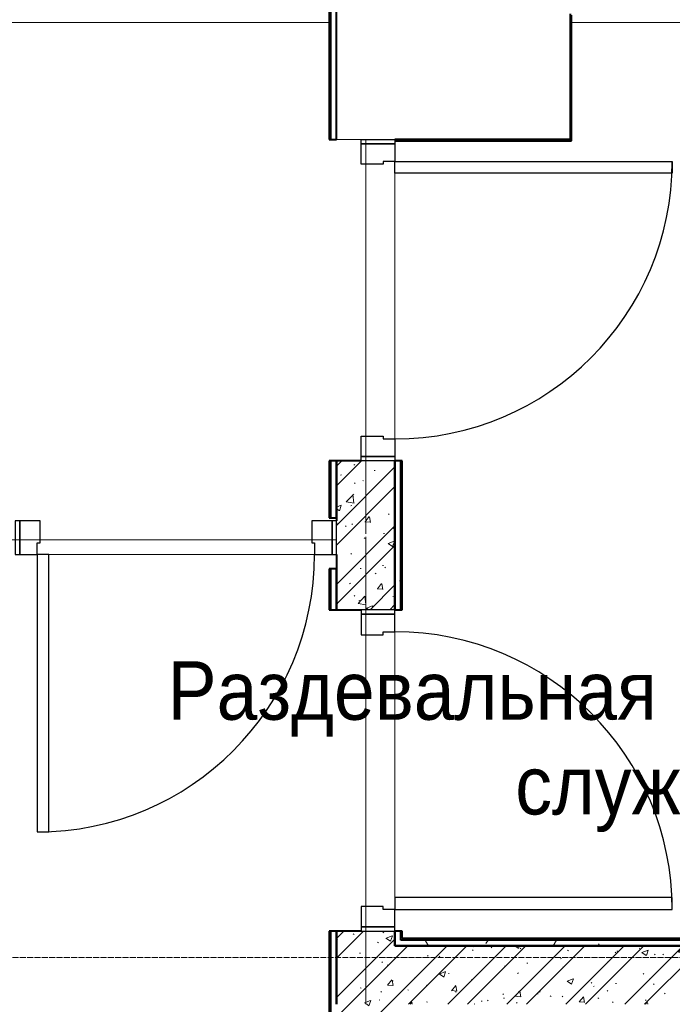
# Model space of a CAD drawing. Header units: millimetres. Extents: x 5617 to 106325, y 7718 to 157246.
# Tile 9 of 53: x 38628 to 40864, y 74040 to 77410. Entities that reach past the tile are written whole.
import ezdxf

# ---------------------------------------------------------------- set-up
doc = ezdxf.new("R2010")
doc.units = ezdxf.units.MM
doc.linetypes.add('ADSK_Линия сетки', pattern=[25, 20, -2.5, 0, -2.5])
for name, color, linetype, lineweight in [('Двери', 7, 'Continuous', 18), ('Каркас несущий', 7, 'Continuous', 18), ('Каркас_Импост', 7, 'Continuous', 30), ('Марки помещений', 7, 'Continuous', 20), ('Монтажный зазор', 7, 'Continuous', 30), ('Оси', 7, 'Continuous', 9), ('Панель', 7, 'Continuous', 30), ('Перекрытия', 7, 'Continuous', 18), ('Стены разрез', 7, 'Continuous', 40), ('Стены штриховка', 7, 'Continuous', 40)]:
    doc.layers.add(name, color=color, linetype=linetype, lineweight=lineweight)
doc.styles.add('Arial_3', font='arial.ttf', dxfattribs={"width": 0.9, "height": 200})
pattern_1 = [(50, (0, 0), (218.62117, -19.1268), [22.86, -251.46]), (355, (0, 0), (-42.2919, 229.2684), [18.288, -201.168]), (100.451, (18.22, -1.6), (176.3311, 210.13963), [19.428, -213.708]), (46.184, (0, 60.96), (325.29495, -50.4516), [34.29, -377.19]), (96.636, (27.1, 56.76), (284.883, 296.9127), [29.142, -320.562]), (351.184, (0, 60.96), (284.8858, 296.9107), [27.432, -301.752]), (21, (30.48, 45.72), (181.93753, -122.7183), [22.86, -251.46]), (326, (30.48, 45.72), (74.1622, 221.0262), [18.288, -201.168]), (71.451, (45.64, 35.5), (256.10035, 98.30526), [19.428, -213.708]), (37.5, (0, 0), (3.70639, 101.465895), [3.353, -195.377, 3.353, -200.863, -201.93]), (37.5, (0, 0), (3.70639, 101.465895), [-402.946, 3.353, -198.577]), (7.5, (0, 0), (80.18358, 120.21653), [3.353, -113.081, 3.353, -190.805, -76.962]), (7.5, (0, 0), (80.18358, 120.21653), [-310.591, 3.353, -73.609]), (327.5, (-67.97, 0), (162.70865, -6.87497), [3.353, -72.847, 3.353, -234.391, -315.468]), (327.5, (-67.97, 0), (162.70865, -6.87497), [-313.944, 3.353, -312.115]), (317.5, (-98.45, 0), (177.75468, 30.51183), [3.353, -95.707, 3.353, -154.534, -224.028]), (317.5, (-98.45, 0), (177.75468, 30.51183), [-256.946, 3.353, -220.675])]
pattern_2 = [(45, (0, 0), (-101.02788, 101.02788), []), (45, (67.35, 0), (-101.02788, 101.02788), [])]
pattern_3 = [(0, (0, 0), (406.4, 101.6), [33.528, -271.272, 33.528, -271.272, -1625.6]), (0, (0, 0), (406.4, 101.6), [-609.6, 33.528, -576.072, 33.528, -271.272, -711.2]), (0, (0, 0), (406.4, 101.6), [-1524, 33.528, -169.672, 33.528, -474.472]), (120, (152.4, 50.8), (-291.18818, 301.15272), [33.528, -271.272, 33.528, -271.272, -1625.6]), (120, (152.4, 50.8), (-291.18818, 301.15272), [-609.6, 33.528, -576.072, 33.528, -271.272, -711.2]), (120, (152.4, 50.8), (-291.18818, 301.15272), [-1524, 33.528, -169.672, 33.528, -474.472]), (240, (203.2, 254), (-115.21182, -402.75272), [33.528, -271.272, 33.528, -271.272, -1625.6]), (240, (203.2, 254), (-115.21182, -402.75272), [-609.6, 33.528, -576.072, 33.528, -271.272, -711.2]), (240, (203.2, 254), (-115.21182, -402.75272), [-1524, 33.528, -169.672, 33.528, -474.472])]

# ---------------------------------------------------------------- blocks, each defined once
blk = doc.blocks.new('101_Дверь_Однопольная - _ПЧ_Мет_900х2000_Служеб помещения_EI30_Л-4461808-МКСС_LB01_-7_650__Кабельные конструкции_Лотки_1')
at = {"layer": 'Каркас_Импост', "color": 253, "true_color": 0xaaaaaa}
for p, q in [((-475, 50), (-535, 50)), ((-535, 50), (-535, -65)), ((-475, 10), (-475, 50)), ((535, 50), (475, 50)), ((475, 50), (475, 10)), ((535, -65), (535, 50)), ((-465, 10), (-475, 10)), ((-465, -65), (-465, 10)), ((475, 10), (465, 10)), ((465, 10), (465, -65)), ((-535, -65), (-465, -65)), ((465, -65), (535, -65))]:
    blk.add_line(p, q, dxfattribs=at)
at = {"layer": 'Монтажный зазор', "color": 253, "true_color": 0xaaaaaa}
for p, q in [((-535, 50), (-550, 50)), ((-550, 50), (-550, -65)), ((-535, -65), (-535, 50)), ((550, 50), (535, 50)), ((535, 50), (535, -65)), ((550, -65), (550, 50)), ((-550, -65), (-535, -65)), ((535, -65), (550, -65))]:
    blk.add_line(p, q, dxfattribs=at)
at = {"layer": 'Панель', "color": 253, "true_color": 0xaaaaaa}
for p, q in [((475, 1000), (435, 1000)), ((435, 1000), (435, 50)), ((475, 50), (475, 1000)), ((435, 50), (475, 50))]:
    blk.add_line(p, q, dxfattribs=at)
blk.add_arc((475, 50), 950, 90, 180, dxfattribs=at)
blk = doc.blocks.new('101_Дверь_Однопольная - _ПЧ_Мет_900х2000_Служеб помещения_EI30_Пр-4461415-МКСС_LB01_-7_650__Кабельные конструкции_Лотки_1')
at = {"layer": 'Каркас_Импост', "color": 253, "true_color": 0xaaaaaa}
for p, q in [((-535, 100), (-475, 100)), ((-535, -15), (-535, 100)), ((-475, 100), (-475, 60)), ((475, 100), (535, 100)), ((475, 60), (475, 100)), ((535, 100), (535, -15)), ((-475, 60), (-465, 60)), ((-465, 60), (-465, -15)), ((465, 60), (475, 60)), ((465, -15), (465, 60)), ((-465, -15), (-535, -15)), ((535, -15), (465, -15))]:
    blk.add_line(p, q, dxfattribs=at)
at = {"layer": 'Монтажный зазор', "color": 253, "true_color": 0xaaaaaa}
for p, q in [((-550, 100), (-535, 100)), ((-550, -15), (-550, 100)), ((-535, 100), (-535, -15)), ((535, -15), (535, 100)), ((535, 100), (550, 100)), ((550, 100), (550, -15)), ((-535, -15), (-550, -15)), ((550, -15), (535, -15))]:
    blk.add_line(p, q, dxfattribs=at)
at = {"layer": 'Панель', "color": 253, "true_color": 0xaaaaaa}
for p, q in [((-475, 1050), (-435, 1050)), ((-475, 100), (-475, 1050)), ((-435, 1050), (-435, 100)), ((-435, 100), (-475, 100))]:
    blk.add_line(p, q, dxfattribs=at)
blk.add_arc((-475, 100), 950, 0, 90, dxfattribs=at)
blk = doc.blocks.new('101_Дверь_Однопольная - _ПЧ_Мет_900х2000_Служеб помещения_RAL_EI30_Л-4603840-МКСС_LB01_-7_650__Кабельные конструкции_Лотки_1')
at = {"layer": 'Каркас_Импост', "color": 253, "true_color": 0xaaaaaa}
for p, q in [((-475, 100), (-535, 100)), ((-535, 100), (-535, -15)), ((-475, 60), (-475, 100)), ((535, 100), (475, 100)), ((475, 100), (475, 60)), ((535, -15), (535, 100)), ((-465, 60), (-475, 60)), ((-465, -15), (-465, 60)), ((475, 60), (465, 60)), ((465, 60), (465, -15)), ((-535, -15), (-465, -15)), ((465, -15), (535, -15))]:
    blk.add_line(p, q, dxfattribs=at)
at = {"layer": 'Монтажный зазор', "color": 253, "true_color": 0xaaaaaa}
for p, q in [((-535, 100), (-550, 100)), ((-550, 100), (-550, -15)), ((-535, -15), (-535, 100)), ((550, 100), (535, 100)), ((535, 100), (535, -15)), ((550, -15), (550, 100)), ((-550, -15), (-535, -15)), ((535, -15), (550, -15))]:
    blk.add_line(p, q, dxfattribs=at)
at = {"layer": 'Панель', "color": 253, "true_color": 0xaaaaaa}
for p, q in [((475, 1050), (435, 1050)), ((435, 1050), (435, 100)), ((475, 100), (475, 1050)), ((435, 100), (475, 100))]:
    blk.add_line(p, q, dxfattribs=at)
blk.add_arc((475, 100), 950, 90, 180, dxfattribs=at)
blk = doc.blocks.new('ПР - _ПЧ_1100_100_Оп250-0_Шаг300_Арм16_Арм10-3252882-МКСС_LB01_-7_650__Кабельные конструкции_Лотки_1')
at = {"layer": 'Каркас несущий', "color": 21, "true_color": 0xffaaaa}
for p, q in [((-550, 0), (800, 0)), ((-465, 0), (465, 0)), ((550, 0), (800, 0))]:
    blk.add_line(p, q, dxfattribs=at)
blk = doc.blocks.new('ПР - _ПЧ_1100_200_Оп250-250_Шаг300_Арм16_Арм10-3252205-МКСС_LB01_-7_650__Кабельные конструкции_Лотки_1')
at = {"layer": 'Каркас несущий', "color": 21, "true_color": 0xffaaaa}
for p, q in [((-800, 0), (800, 0)), ((-800, 0), (-550, 0)), ((-465, 0), (465, 0)), ((550, 0), (800, 0))]:
    blk.add_line(p, q, dxfattribs=at)
blk = doc.blocks.new('ПР - _ПЧ_1100_200_Оп250-0_Шаг300_Арм16_Арм10-3252874-МКСС_LB01_-7_650__Кабельные конструкции_Лотки_1')
at = {"layer": 'Каркас несущий', "color": 21, "true_color": 0xffaaaa}
for p, q in [((-550, 0), (800, 0)), ((-465, 0), (465, 0)), ((550, 0), (800, 0))]:
    blk.add_line(p, q, dxfattribs=at)
blk = doc.blocks.new('135_SLK_GD_AR_rvt-1-МКСС_LB01_-7_650__Кабельные конструкции_Лотки_1')
at = {"layer": 'Стены разрез', "lineweight": 9, "true_color": 0xaaaaaa}
h = blk.add_hatch(dxfattribs=at)
h.set_pattern_fill('FP_4', color=253, style=0, pattern_type=2)
h.set_pattern_definition(pattern_3)
h.paths.add_polyline_path([(7600, 75705), (7600, 75900), (7580, 75900), (7580, 75705)])
h.paths.add_polyline_path([(7580, 77000), (7600, 77000), (7600, 77850), (7580, 77850), (7580, 77243.3)])
h.paths.add_polyline_path([(7600, 78750), (7600, 80650), (7580, 80650), (7580, 78750), (7585, 78750)])
h = blk.add_hatch(dxfattribs=at)
h.set_pattern_fill('FP_1', color=253, style=0, pattern_type=2)
h.set_pattern_definition(pattern_1)
h.paths.add_polyline_path([(7800, 74040), (7800, 74290), (7600, 74290), (7600, 74040), (7639.8, 74040)])
h.paths.add_polyline_path([(7685, 75390), (7800, 75390), (7800, 75900), (7600, 75900), (7600, 75390)])
h = blk.add_hatch(dxfattribs=at)
h.set_pattern_fill('FP_2', color=253, style=0, pattern_type=2)
h.set_pattern_definition(pattern_2)
h.paths.add_polyline_path([(7800, 74040), (7800, 74290), (7600, 74290), (7600, 74040), (7639.8, 74040)])
h.paths.add_polyline_path([(7685, 75390), (7800, 75390), (7800, 75900), (7600, 75900), (7600, 75390)])
h = blk.add_hatch(dxfattribs=at)
h.set_pattern_fill('FP_4', color=253, style=0, pattern_type=2)
h.set_pattern_definition(pattern_3)
h.paths.add_polyline_path([(7820, 74240), (7820, 74290), (7800, 74290), (7800, 74240)])
h.paths.add_polyline_path([(7800, 75390), (7820, 75390), (7820, 75900), (7800, 75900), (7800, 75840.8)])
h = blk.add_hatch(dxfattribs=at)
h.set_pattern_fill('FP_4', color=253, style=0, pattern_type=2)
h.set_pattern_definition(pattern_3)
h.paths.add_polyline_path([(7600, 70820), (7600, 74290), (7580, 74290), (7580, 70820)])
h.paths.add_polyline_path([(7600, 75390), (7600, 75530), (7580, 75530), (7580, 75390)])
h = blk.add_hatch(dxfattribs=at)
h.set_pattern_fill('FP_4', color=253, style=0, pattern_type=2)
h.set_pattern_definition(pattern_3)
h.paths.add_polyline_path([(11870, 74240), (11970, 74240), (11970, 74260), (7820, 74260), (7820, 74240), (11560.5, 74240)])
h = blk.add_hatch(dxfattribs=at)
h.set_pattern_fill('FP_1', color=253, style=0, pattern_type=2)
h.set_pattern_definition(pattern_1)
h.paths.add_polyline_path([(11870, 74040), (11870, 74240), (7800, 74240), (7800, 74040), (11560.5, 74040)])
h = blk.add_hatch(dxfattribs=at)
h.set_pattern_fill('FP_2', color=253, style=0, pattern_type=2)
h.set_pattern_definition(pattern_2)
h.paths.add_polyline_path([(11870, 74040), (11870, 74240), (7800, 74240), (7800, 74040), (11560.5, 74040)])
h = blk.add_hatch(dxfattribs=at)
h.set_pattern_fill('FP_1', color=253, style=0, pattern_type=2)
h.set_pattern_definition(pattern_1)
h.paths.add_polyline_path([(7600, 70800), (7800, 70800), (7800, 74040), (7600, 74040), (7600, 70825)])
h = blk.add_hatch(dxfattribs=at)
h.set_pattern_fill('FP_2', color=253, style=0, pattern_type=2)
h.set_pattern_definition(pattern_2)
h.paths.add_polyline_path([(7600, 70800), (7800, 70800), (7800, 74040), (7600, 74040), (7600, 70825)])
h = blk.add_hatch(dxfattribs=at)
h.set_pattern_fill('FP_4', color=253, style=0, pattern_type=2)
h.set_pattern_definition(pattern_3)
h.paths.add_polyline_path([(11850, 74020), (11870, 74020), (11870, 74040), (7800, 74040), (7800, 74020), (11560.5, 74020)])
at = {"layer": 'Перекрытия', "color": 253, "true_color": 0xaaaaaa}
for p, q in [((7575, 77400), (6375, 77400)), ((9115, 77400), (8405, 77400)), ((7685, 77000), (7600, 77000)), ((7800, 75975), (7800, 76885)), ((7800, 76885), (7800, 75975)), ((6615, 75580), (7525, 75580)), ((7525, 75580), (6615, 75580)), ((7800, 74405), (7800, 75315)), ((7800, 75315), (7800, 74405))]:
    blk.add_line(p, q, dxfattribs=at)
at = {"layer": 'Стены разрез', "color": 253, "true_color": 0xaaaaaa}
for p, q in [((7575, 77850), (7575, 77000)), ((7600, 77000), (7600, 77850)), ((8400, 77430), (8400, 77000)), ((8405, 76995), (8405, 77425)), ((7575, 77000), (7600, 77000)), ((8400, 77000), (7800, 77000)), ((7800, 76995), (8400, 76995)), ((8400, 76995), (8405, 76995)), ((7600, 75900), (7575, 75900)), ((7575, 75900), (7575, 75705)), ((7685, 75900), (7600, 75900)), ((7825, 75900), (7800, 75900)), ((7825, 75390), (7825, 75900)), ((7575, 75705), (7600, 75705)), ((7600, 75705), (7600, 75695)), ((7600, 75580), (7600, 75530)), ((7600, 75530), (7575, 75530)), ((7575, 75530), (7575, 75390)), ((7575, 75390), (7600, 75390)), ((7600, 75390), (7685, 75390)), ((7800, 75390), (7825, 75390)), ((7600, 74290), (7575, 74290)), ((7575, 74290), (7575, 70825)), ((7685, 74290), (7600, 74290)), ((7825, 74290), (7800, 74290)), ((7825, 74265), (7825, 74290)), ((11970, 74265), (7825, 74265)), ((7825, 74240), (7800, 74240)), ((7800, 74240), (7820, 74240))]:
    blk.add_line(p, q, dxfattribs=at)
at = {"layer": 'Стены штриховка', "color": 253, "true_color": 0xaaaaaa}
for p, q in [((7580, 77850), (7580, 77000)), ((7580, 75900), (7580, 75705)), ((7600, 75900), (7600, 75705)), ((7600, 75705), (7600, 75900)), ((7800, 75390), (7800, 75900)), ((7800, 75900), (7800, 75390)), ((7820, 75390), (7820, 75900)), ((7580, 75530), (7580, 75390)), ((7600, 75530), (7600, 75390)), ((7600, 75390), (7600, 75530)), ((7580, 74290), (7580, 70825)), ((7600, 74290), (7600, 74040)), ((7600, 74040), (7600, 74290)), ((7800, 74240), (7800, 74290)), ((7800, 74290), (7800, 74240)), ((7820, 74260), (7820, 74290)), ((7825, 74260), (7820, 74260)), ((11970, 74260), (7825, 74260)), ((7820, 74240), (7825, 74240)), ((11870, 74240), (7825, 74240)), ((7825, 74240), (11870, 74240))]:
    blk.add_line(p, q, dxfattribs=at)
at = {"layer": 'Двери', "color": 253, "lineweight": 18, "true_color": 0xaaaaaa}
for name, p, rotation in [('101_Дверь_Однопольная - _ПЧ_Мет_900х2000_Служеб помещения_EI30_Пр-4461415-МКСС_LB01_-7_650__Кабельные конструкции_Лотки_1', (7700, 76450), 269.9999999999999), ('101_Дверь_Однопольная - _ПЧ_Мет_900х2000_Служеб помещения_EI30_Л-4461808-МКСС_LB01_-7_650__Кабельные конструкции_Лотки_1', (7050, 75630), 180), ('101_Дверь_Однопольная - _ПЧ_Мет_900х2000_Служеб помещения_RAL_EI30_Л-4603840-МКСС_LB01_-7_650__Кабельные конструкции_Лотки_1', (7700, 74840), 269.9999999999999)]:
    blk.add_blockref(name, p, dxfattribs=dict(at, rotation=rotation))
at = {"layer": 'Каркас несущий', "color": 253, "lineweight": 18, "true_color": 0xaaaaaa}
for name, p, rotation in [('ПР - _ПЧ_1100_200_Оп250-0_Шаг300_Арм16_Арм10-3252874-МКСС_LB01_-7_650__Кабельные конструкции_Лотки_1', (7700, 76450), 269.9999999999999), ('ПР - _ПЧ_1100_100_Оп250-0_Шаг300_Арм16_Арм10-3252882-МКСС_LB01_-7_650__Кабельные конструкции_Лотки_1', (7050, 75630), 180), ('ПР - _ПЧ_1100_200_Оп250-250_Шаг300_Арм16_Арм10-3252205-МКСС_LB01_-7_650__Кабельные конструкции_Лотки_1', (7700, 74840), 269.9999999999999)]:
    blk.add_blockref(name, p, dxfattribs=dict(at, rotation=rotation))

msp = doc.modelspace()

# ---------------------------------------------------------------- linework, layer by layer
at = {"layer": 'Оси', "linetype": 'ADSK_Линия сетки'}
msp.add_line((91811.2, 74200), (28430.8, 74200), dxfattribs=at)

# ---------------------------------------------------------------- block references
at = {"lineweight": 5}
msp.add_blockref('135_SLK_GD_AR_rvt-1-МКСС_LB01_-7_650__Кабельные конструкции_Лотки_1', (32113.4, 0), dxfattribs=at)

# ---------------------------------------------------------------- texts
at = {"layer": 'Марки помещений', "lineweight": 9, "char_height": 200, "attachment_point": 1, "style": 'Arial_3'}
for s, insert, width in [('Раздевальная', (39135.1, 75213.9), 2070.759), ('службы', (40325.7, 74889.8), 1103.924)]:
    msp.add_mtext(s, dxfattribs=dict(at, insert=insert, width=width))

doc.saveas('drawing.dxf')
